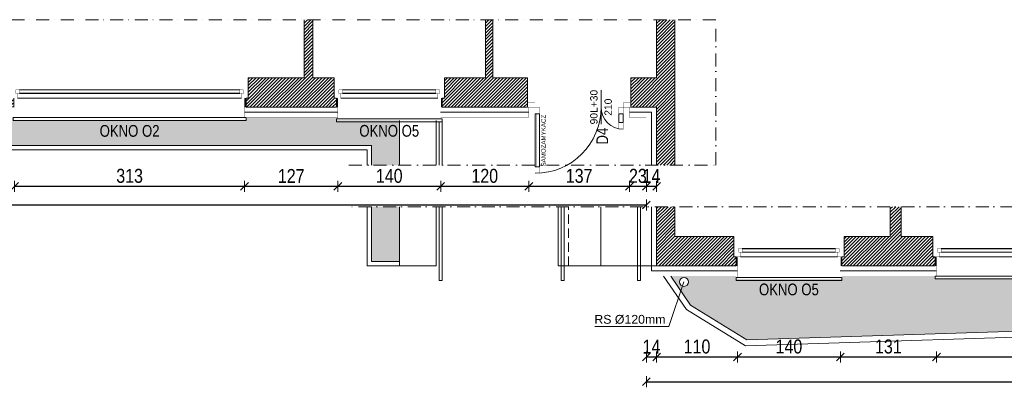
# Model space of a CAD drawing. Header units: millimetres. Extents: x 18880 to 99371, y -5529 to 27899.
# Tile 17 of 158: x 22772 to 24113, y 3079 to 3579. Entities that reach past the tile are written whole.
import ezdxf

# ---------------------------------------------------------------- set-up
doc = ezdxf.new("R2010")
doc.units = ezdxf.units.MM
doc.set_wipeout_variables(frame=1)
doc.linetypes.add('DASHED', pattern=[19.05, 12.7, -6.35])
doc.linetypes.add('Kropki i Kreski', pattern=[335.138881, 176.388884, -88.194442, 0, -70.555556])
for name, color, linetype, lineweight in [('AA_HATCH', 252, 'Continuous', 0), ('AA_IZOLACJA', 251, 'Continuous', 0), ('AA_OPIS', 2, 'Continuous', 0), ('AA_WIDOK', 254, 'Continuous', 0), ('AP wymiary', 40, 'Continuous', 0), ('K_SCIANY', 90, 'Continuous', 20)]:
    doc.layers.add(name, color=color, linetype=linetype, lineweight=lineweight)
doc.layers.add('Okna ArchiCADa', color=7, linetype='Continuous')
doc.styles.add('1', font='ARIALN.TTF')
doc.styles.add('ARIAL', font='arial.ttf')
doc.linetypes.add('STYROPIAN', pattern='A,0.000141,[1,styropian.shx,S=1,R=0,X=0,Y=0],-14.102004', length=14.102145)
doc.dimstyles.new('1_50', dxfattribs={"dimscale": 10, "dimtxt": 1.9, "dimasz": 0.005, "dimexe": 0, "dimexo": 0, "dimgap": 0.45, "dimtad": 1, "dimdec": 4, "dimrnd": 0.5, "dimdsep": 46, "dimtxsty": '1', "dimblk1": 'DIM01', "dimblk2": 'DIM01', "dimsah": 1, "dimcen": 2, "dimdle": 25, "dimse1": 1, "dimse2": 1, "dimclrd": 1, "dimclrt": 2, "dimadec": 0, "dimazin": 0, "dimtfac": 0.66665, "dimtdec": 4, "dimtix": 1, "dimtmove": 0, "dimatfit": 3, "dimldrblk": 'DIM01', "dimfxl": 0, "dimtolj": 1, "dimtzin": 0, "dimarcsym": 0})
pattern_1 = [(45, (0, -219.0947), (-2.24506403, 2.24506403), [])]
pattern_2 = [(50, (0, 280.905), (18.218467, -1.5939086), [1.905, -20.955]), (355, (0, 280.905), (-3.524342, 19.105685), [1.524, -16.764058]), (100.451445, (1.518, 280.772), (14.694125, 17.511775), [1.619001, -17.809024]), (46.1842, (0, 285.985), (27.107904, -4.204233), [2.8575, -31.4325]), (96.63556, (2.26, 285.635), (23.740413, 24.742612), [2.428502, -26.71356]), (351.18415, (0, 285.985), (23.740413, 24.742612), [2.285997, -25.145973]), (21, (2.54, 284.715), (15.161439, -10.22652), [1.905, -20.955]), (326, (2.54, 284.715), (6.180203, 18.418797), [1.524, -16.764]), (71.451445, (3.803, 283.863), (21.341642, 8.192277), [1.619001, -17.808994]), (37.5, (0, 280.905), (0.3088603, 8.4555039), [0, -16.5608, 0, -17.018, 0, -16.8275]), (7.5, (0, 280.905), (6.6819663, 10.0180575), [0, -9.7028, 0, -16.1798, 0, -6.4135]), (327.5, (-5.664, 280.905), (13.5590595, -0.5728744), [0, -6.35, 0, -19.812, 0, -26.289]), (317.5, (-8.204, 280.905), (14.812918, 2.542649), [0, -8.255, 0, -13.1572, 0, -18.669])]

# ---------------------------------------------------------------- blocks, each defined once
blk = doc.blocks.new('O1 rozwierane 12_80')
at = {"layer": 'AA_WIDOK', "color": 4}
blk.add_lwpolyline([(1585, 260), (1585, 300), (-1585, 300), (-1585, 260)], dxfattribs=at)
at = {"layer": 'AA_WIDOK', "linetype": 'DASHED', "ltscale": 0.5}
blk.add_lwpolyline([(1585, 260), (-1585, 260)], dxfattribs=at)
at = {"layer": 'AA_WIDOK', "color": 4, "const_width": 3}
for points in [[(-1615, -90), (-1615, 0)], [(1615, 0), (1615, -90)]]:
    blk.add_lwpolyline(points, dxfattribs=at)
at = {"color": 4}
blk.add_wipeout([(-1500, -115), (-1500, -65), (-1525, -65), (-1525, 0), (1525, 0), (1525, -65), (1500, -65), (1500, -115)], dxfattribs=at).dxf.layer = 'AA_WIDOK'
at = {"layer": 'AA_IZOLACJA', "linetype": 'STYROPIAN', "ltscale": 0.2}
for points in [[(-1575, 120), (-1575, 0)], [(1575, 120), (1575, 0)]]:
    blk.add_lwpolyline(points, dxfattribs=at)
at = {"layer": 'AA_WIDOK', "const_width": 3}
for points in [[(-1565, 260), (-1565, 0)], [(1565, 260), (1565, 0)]]:
    blk.add_lwpolyline(points, dxfattribs=at)
at = {"layer": 'AA_WIDOK', "color": 4, "const_width": 3}
for points in [[(-1615, 0), (-1525, 0)], [(-1525, 0), (-1525, -65)], [(1525, -65), (1525, 0)], [(1525, 0), (1615, 0)], [(-1550, -90), (-1615, -90)], [(-1525, -65), (-1550, -65)], [(-1550, -65), (-1550, -90)], [(-1550, -65), (-1500, -65)], [(-1550, -115), (-1550, -65)], [(-1500, -115), (-1550, -115)], [(-1500, -65), (-1500, -115)], [(1500, -80), (-1500, -80)], [(1500, -90), (-1500, -90)], [(1500, -100), (-1500, -100)], [(1500, -115), (1500, -65)], [(1500, -65), (1550, -65)], [(1550, -115), (1500, -115)], [(1550, -65), (1525, -65)], [(1550, -90), (1550, -65)], [(1550, -65), (1550, -115)], [(1615, -90), (1550, -90)]]:
    blk.add_lwpolyline(points, dxfattribs=at)
at = {"layer": 'AA_WIDOK', "color": 4}
for points in [[(-1525, 0), (1525, 0)], [(1500, -65), (-1500, -65)], [(1500, -115), (-1500, -115)], [(1500, -115), (-1500, -115)]]:
    blk.add_lwpolyline(points, dxfattribs=at)
blk = doc.blocks.new('O1 rozwierane 12_97')
at = {"layer": 'AA_WIDOK', "color": 4}
blk.add_lwpolyline([(-720, 280), (-720, 320), (720, 320), (720, 280)], dxfattribs=at)
at = {"layer": 'AA_WIDOK', "linetype": 'DASHED', "ltscale": 0.5}
blk.add_lwpolyline([(-720, 280), (720, 280)], dxfattribs=at)
at = {"layer": 'AA_WIDOK', "color": 4, "const_width": 3}
for points in [[(-750, 0), (-750, -90)], [(750, -90), (750, 0)]]:
    blk.add_lwpolyline(points, dxfattribs=at)
at = {"color": 4}
blk.add_wipeout([(635, -115), (635, -65), (660, -65), (660, 0), (-660, 0), (-660, -65), (-635, -65), (-635, -115)], dxfattribs=at).dxf.layer = 'AA_WIDOK'
at = {"layer": 'AA_IZOLACJA', "linetype": 'STYROPIAN', "ltscale": 0.2}
for points in [[(-710, 120), (-710, 0)], [(710, 120), (710, 0)]]:
    blk.add_lwpolyline(points, dxfattribs=at)
at = {"layer": 'AA_WIDOK', "const_width": 3}
for points in [[(-700, 280), (-700, 0)], [(700, 280), (700, 0)]]:
    blk.add_lwpolyline(points, dxfattribs=at)
at = {"layer": 'AA_WIDOK', "color": 4, "const_width": 3}
for points in [[(-660, 0), (-750, 0)], [(-660, -65), (-660, 0)], [(750, 0), (660, 0)], [(660, 0), (660, -65)], [(-750, -90), (-685, -90)], [(-685, -90), (-685, -65)], [(-685, -65), (-660, -65)], [(-635, -65), (-685, -65)], [(-685, -65), (-685, -115)], [(-685, -115), (-635, -115)], [(-635, -115), (-635, -65)], [(-635, -80), (635, -80)], [(-635, -90), (635, -90)], [(-635, -100), (635, -100)], [(685, -65), (635, -65)], [(635, -65), (635, -115)], [(635, -115), (685, -115)], [(660, -65), (685, -65)], [(685, -65), (685, -90)], [(685, -115), (685, -65)], [(685, -90), (750, -90)]]:
    blk.add_lwpolyline(points, dxfattribs=at)
at = {"layer": 'AA_WIDOK', "color": 4}
for points in [[(660, 0), (-660, 0)], [(-635, -65), (635, -65)], [(-635, -115), (635, -115)], [(-635, -115), (635, -115)]]:
    blk.add_lwpolyline(points, dxfattribs=at)
blk = doc.blocks.new('dsggf')
at = {"layer": 'AA_WIDOK', "color": 4, "const_width": 0.3}
for points in [[(-13, 81), (-13, 90), (-19, 90), (-19, 81)], [(-16.5, 9), (-16.5, 81), (-15.5, 81), (-15.5, 9)], [(-133, 21), (-133, 30), (-127, 30), (-127, 21)], [(-129.5, 9), (-129.5, 21), (-130.5, 21), (-130.5, 9)], [(-143.5, -6), (-133, -6), (-133, 0), (-143.5, 0)], [(-133, 0), (-133, 9), (-127, 9), (-127, 0)], [(-13, 0), (-13, 9), (-19, 9), (-19, 0)], [(-2.5, -6), (-13, -6), (-13, 0), (-2.5, 0)]]:
    blk.add_lwpolyline(points, close=True, dxfattribs=at)
at = {"layer": 'AA_WIDOK', "color": 4}
for points in [[(-19, 9), (-19, 81), (-13, 81), (-13, 9)], [(-127, 9), (-127, 21), (-133, 21), (-133, 9)]]:
    blk.add_lwpolyline(points, close=True, dxfattribs=at)
at = {"layer": 'AA_WIDOK', "const_width": 0.3}
for points in [[(-141.5, 14), (-141.5, 0)], [(-4.5, 14), (-4.5, 0)]]:
    blk.add_lwpolyline(points, dxfattribs=at)
at = {"layer": 'AA_WIDOK', "color": 4}
for centre, radius, start, end in [((-13, 0), 90, 90, 180), ((-133.2, -0.2), 30.2, 0.3912, 89.6088)]:
    blk.add_arc(centre, radius, start, end, dxfattribs=at)
blk = doc.blocks.new('DIM01')
at = {"color": 2}
blk.add_line((-106, -106), (106, 106), dxfattribs=at)
blk.add_line((0, -150), (0, 150))
blk = doc.blocks.new('*D705')
at = {"layer": 'AP wymiary', "color": 1, "lineweight": -2, "transparency": 16777216}
blk.add_line((24333.5, 3120.5), (24020.6, 3120.5), dxfattribs=at)
at = {"layer": 'Defpoints', "color": 0, "transparency": 16777216}
for p in [(24020.6, 3237.6), (24333.6, 3237.6), (24020.6, 3120.5)]:
    blk.add_point(p, dxfattribs=at)
at = {"layer": 'AP wymiary', "color": 1, "lineweight": -2, "transparency": 16777216, "xscale": 0.05, "yscale": 0.05, "zscale": 0.05, "rotation": 180}
blk.add_blockref('DIM01', (24020.6, 3120.5), dxfattribs=at)
at = {"layer": 'AP wymiary', "color": 1, "lineweight": -2, "transparency": 16777216, "xscale": 0.05, "yscale": 0.05, "zscale": 0.05}
blk.add_blockref('DIM01', (24333.6, 3120.5), dxfattribs=at)
at = {"layer": 'AP wymiary', "color": 2, "transparency": 16777216, "insert": (24177.1, 3134.7), "char_height": 19, "attachment_point": 5, "style": '1'}
blk.add_mtext('\\A1;313', dxfattribs=at)
blk = doc.blocks.new('*D706')
at = {"layer": 'AP wymiary', "color": 1, "lineweight": -2, "transparency": 16777216}
blk.add_line((24020.5, 3120.5), (23889.7, 3120.5), dxfattribs=at)
at = {"layer": 'Defpoints', "color": 0, "transparency": 16777216}
for p in [(23889.7, 3237.6), (24020.6, 3237.6), (23889.7, 3120.5)]:
    blk.add_point(p, dxfattribs=at)
at = {"layer": 'AP wymiary', "color": 1, "lineweight": -2, "transparency": 16777216, "xscale": 0.05, "yscale": 0.05, "zscale": 0.05, "rotation": 180}
blk.add_blockref('DIM01', (23889.7, 3120.5), dxfattribs=at)
at = {"layer": 'AP wymiary', "color": 1, "lineweight": -2, "transparency": 16777216, "xscale": 0.05, "yscale": 0.05, "zscale": 0.05}
blk.add_blockref('DIM01', (24020.6, 3120.5), dxfattribs=at)
at = {"layer": 'AP wymiary', "color": 2, "transparency": 16777216, "insert": (23955.1, 3134.7), "char_height": 19, "attachment_point": 5, "style": '1'}
blk.add_mtext('\\A1;131', dxfattribs=at)
blk = doc.blocks.new('*D707')
at = {"layer": 'AP wymiary', "color": 1, "lineweight": -2, "transparency": 16777216}
blk.add_line((23889.6, 3120.5), (23749.7, 3120.5), dxfattribs=at)
at = {"layer": 'Defpoints', "color": 0, "transparency": 16777216}
for p in [(23749.7, 3237.6), (23889.7, 3237.6), (23749.7, 3120.5)]:
    blk.add_point(p, dxfattribs=at)
at = {"layer": 'AP wymiary', "color": 1, "lineweight": -2, "transparency": 16777216, "xscale": 0.05, "yscale": 0.05, "zscale": 0.05, "rotation": 180}
blk.add_blockref('DIM01', (23749.7, 3120.5), dxfattribs=at)
at = {"layer": 'AP wymiary', "color": 1, "lineweight": -2, "transparency": 16777216, "xscale": 0.05, "yscale": 0.05, "zscale": 0.05}
blk.add_blockref('DIM01', (23889.7, 3120.5), dxfattribs=at)
at = {"layer": 'AP wymiary', "color": 2, "transparency": 16777216, "insert": (23819.7, 3134.7), "char_height": 19, "attachment_point": 5, "style": '1'}
blk.add_mtext('\\A1;140', dxfattribs=at)
blk = doc.blocks.new('*D708')
at = {"layer": 'AP wymiary', "color": 1, "lineweight": -2, "transparency": 16777216}
blk.add_line((23749.6, 3120.5), (23639.6, 3120.5), dxfattribs=at)
at = {"layer": 'Defpoints', "color": 0, "transparency": 16777216}
for p in [(23639.6, 3244.6), (23749.7, 3237.6), (23639.6, 3120.5)]:
    blk.add_point(p, dxfattribs=at)
at = {"layer": 'AP wymiary', "color": 1, "lineweight": -2, "transparency": 16777216, "xscale": 0.05, "yscale": 0.05, "zscale": 0.05, "rotation": 180}
blk.add_blockref('DIM01', (23639.6, 3120.5), dxfattribs=at)
at = {"layer": 'AP wymiary', "color": 1, "lineweight": -2, "transparency": 16777216, "xscale": 0.05, "yscale": 0.05, "zscale": 0.05}
blk.add_blockref('DIM01', (23749.7, 3120.5), dxfattribs=at)
at = {"layer": 'AP wymiary', "color": 2, "transparency": 16777216, "insert": (23694.6, 3134.7), "char_height": 19, "attachment_point": 5, "style": '1'}
blk.add_mtext('\\A1;110', dxfattribs=at)
blk = doc.blocks.new('*D709')
at = {"layer": 'AP wymiary', "color": 1, "lineweight": -2, "transparency": 16777216}
for p, q in [((23625.5, 3120.5), (23625.5, 3120.5)), ((23639.6, 3120.5), (23625.6, 3120.5)), ((23639.6, 3120.5), (23639.7, 3120.5))]:
    blk.add_line(p, q, dxfattribs=at)
at = {"layer": 'Defpoints', "color": 0, "transparency": 16777216}
for p in [(23625.6, 3244.6), (23639.6, 3244.6), (23625.6, 3120.5)]:
    blk.add_point(p, dxfattribs=at)
at = {"layer": 'AP wymiary', "color": 1, "lineweight": -2, "transparency": 16777216, "xscale": 0.05, "yscale": 0.05, "zscale": 0.05}
blk.add_blockref('DIM01', (23625.6, 3120.5), dxfattribs=at)
at = {"layer": 'AP wymiary', "color": 1, "lineweight": -2, "transparency": 16777216, "xscale": 0.05, "yscale": 0.05, "zscale": 0.05, "rotation": 180}
blk.add_blockref('DIM01', (23639.6, 3120.5), dxfattribs=at)
at = {"layer": 'AP wymiary', "color": 2, "transparency": 16777216, "insert": (23632.6, 3134.6), "char_height": 19, "attachment_point": 5, "style": '1'}
blk.add_mtext('\\A1;14', dxfattribs=at)
blk = doc.blocks.new('*D710')
at = {"layer": 'AP wymiary', "color": 1, "lineweight": -2, "transparency": 16777216}
blk.add_line((23625.6, 3086.9), (25285.5, 3086.9), dxfattribs=at)
at = {"layer": 'Defpoints', "color": 0, "transparency": 16777216}
for p in [(23625.6, 3230.6), (25285.6, 3230.6), (25285.6, 3086.9)]:
    blk.add_point(p, dxfattribs=at)
at = {"layer": 'AP wymiary', "color": 1, "lineweight": -2, "transparency": 16777216, "xscale": 0.05, "yscale": 0.05, "zscale": 0.05, "rotation": 180}
blk.add_blockref('DIM01', (23625.6, 3086.9), dxfattribs=at)
at = {"layer": 'AP wymiary', "color": 1, "lineweight": -2, "transparency": 16777216, "xscale": 0.05, "yscale": 0.05, "zscale": 0.05}
blk.add_blockref('DIM01', (25285.6, 3086.9), dxfattribs=at)
at = {"layer": 'AP wymiary', "color": 2, "transparency": 16777216, "insert": (24455.6, 3101.1), "char_height": 19, "attachment_point": 5, "style": '1'}
blk.add_mtext('\\A1;1660', dxfattribs=at)
blk = doc.blocks.new('*D813')
at = {"layer": 'AP wymiary', "color": 1, "lineweight": -2, "transparency": 16777216}
for p, q in [((23625.5, 3352.6), (23625.5, 3352.6)), ((23639.6, 3352.6), (23625.6, 3352.6)), ((23639.6, 3352.6), (23639.7, 3352.6))]:
    blk.add_line(p, q, dxfattribs=at)
at = {"layer": 'Defpoints', "color": 0, "transparency": 16777216}
for p in [(23625.6, 3438.3), (23639.6, 3438.3), (23625.6, 3352.6)]:
    blk.add_point(p, dxfattribs=at)
at = {"layer": 'AP wymiary', "color": 1, "lineweight": -2, "transparency": 16777216, "xscale": 0.05, "yscale": 0.05, "zscale": 0.05}
blk.add_blockref('DIM01', (23625.6, 3352.6), dxfattribs=at)
at = {"layer": 'AP wymiary', "color": 1, "lineweight": -2, "transparency": 16777216, "xscale": 0.05, "yscale": 0.05, "zscale": 0.05, "rotation": 180}
blk.add_blockref('DIM01', (23639.6, 3352.6), dxfattribs=at)
at = {"layer": 'AP wymiary', "color": 2, "transparency": 16777216, "insert": (23632.6, 3366.7), "char_height": 19, "attachment_point": 5, "style": '1'}
blk.add_mtext('\\A1;14', dxfattribs=at)
blk = doc.blocks.new('*D814')
at = {"layer": 'AP wymiary', "color": 1, "lineweight": -2, "transparency": 16777216}
for p, q in [((23602.5, 3352.6), (23602.5, 3352.6)), ((23625.6, 3352.6), (23602.6, 3352.6)), ((23625.6, 3352.6), (23625.7, 3352.6))]:
    blk.add_line(p, q, dxfattribs=at)
at = {"layer": 'Defpoints', "color": 0, "transparency": 16777216}
for p in [(23602.6, 3446.4), (23625.6, 3438.3), (23602.6, 3352.6)]:
    blk.add_point(p, dxfattribs=at)
at = {"layer": 'AP wymiary', "color": 1, "lineweight": -2, "transparency": 16777216, "xscale": 0.05, "yscale": 0.05, "zscale": 0.05}
blk.add_blockref('DIM01', (23602.6, 3352.6), dxfattribs=at)
at = {"layer": 'AP wymiary', "color": 1, "lineweight": -2, "transparency": 16777216, "xscale": 0.05, "yscale": 0.05, "zscale": 0.05, "rotation": 180}
blk.add_blockref('DIM01', (23625.6, 3352.6), dxfattribs=at)
at = {"layer": 'AP wymiary', "color": 2, "transparency": 16777216, "insert": (23614.1, 3366.8), "char_height": 19, "attachment_point": 5, "style": '1'}
blk.add_mtext('\\A1;23', dxfattribs=at)
blk = doc.blocks.new('*D815')
at = {"layer": 'AP wymiary', "color": 1, "lineweight": -2, "transparency": 16777216}
blk.add_line((23602.5, 3352.6), (23465.6, 3352.6), dxfattribs=at)
at = {"layer": 'Defpoints', "color": 0, "transparency": 16777216}
for p in [(23465.6, 3446.4), (23602.6, 3446.4), (23465.6, 3352.6)]:
    blk.add_point(p, dxfattribs=at)
at = {"layer": 'AP wymiary', "color": 1, "lineweight": -2, "transparency": 16777216, "xscale": 0.05, "yscale": 0.05, "zscale": 0.05, "rotation": 180}
blk.add_blockref('DIM01', (23465.6, 3352.6), dxfattribs=at)
at = {"layer": 'AP wymiary', "color": 1, "lineweight": -2, "transparency": 16777216, "xscale": 0.05, "yscale": 0.05, "zscale": 0.05}
blk.add_blockref('DIM01', (23602.6, 3352.6), dxfattribs=at)
at = {"layer": 'AP wymiary', "color": 2, "transparency": 16777216, "insert": (23534.1, 3366.8), "char_height": 19, "attachment_point": 5, "style": '1'}
blk.add_mtext('\\A1;137', dxfattribs=at)
blk = doc.blocks.new('*D816')
at = {"layer": 'AP wymiary', "color": 1, "lineweight": -2, "transparency": 16777216}
blk.add_line((23465.5, 3352.6), (23345.6, 3352.6), dxfattribs=at)
at = {"layer": 'Defpoints', "color": 0, "transparency": 16777216}
for p in [(23345.6, 3453.4), (23465.6, 3446.4), (23345.6, 3352.6)]:
    blk.add_point(p, dxfattribs=at)
at = {"layer": 'AP wymiary', "color": 1, "lineweight": -2, "transparency": 16777216, "xscale": 0.05, "yscale": 0.05, "zscale": 0.05, "rotation": 180}
blk.add_blockref('DIM01', (23345.6, 3352.6), dxfattribs=at)
at = {"layer": 'AP wymiary', "color": 1, "lineweight": -2, "transparency": 16777216, "xscale": 0.05, "yscale": 0.05, "zscale": 0.05}
blk.add_blockref('DIM01', (23465.6, 3352.6), dxfattribs=at)
at = {"layer": 'AP wymiary', "color": 2, "transparency": 16777216, "insert": (23405.6, 3366.8), "char_height": 19, "attachment_point": 5, "style": '1'}
blk.add_mtext('\\A1;120', dxfattribs=at)
blk = doc.blocks.new('*D817')
at = {"layer": 'AP wymiary', "color": 1, "lineweight": -2, "transparency": 16777216}
blk.add_line((23345.5, 3352.6), (23205.6, 3352.6), dxfattribs=at)
at = {"layer": 'Defpoints', "color": 0, "transparency": 16777216}
for p in [(23205.6, 3453.4), (23345.6, 3453.4), (23205.6, 3352.6)]:
    blk.add_point(p, dxfattribs=at)
at = {"layer": 'AP wymiary', "color": 1, "lineweight": -2, "transparency": 16777216, "xscale": 0.05, "yscale": 0.05, "zscale": 0.05, "rotation": 180}
blk.add_blockref('DIM01', (23205.6, 3352.6), dxfattribs=at)
at = {"layer": 'AP wymiary', "color": 1, "lineweight": -2, "transparency": 16777216, "xscale": 0.05, "yscale": 0.05, "zscale": 0.05}
blk.add_blockref('DIM01', (23345.6, 3352.6), dxfattribs=at)
at = {"layer": 'AP wymiary', "color": 2, "transparency": 16777216, "insert": (23275.6, 3366.8), "char_height": 19, "attachment_point": 5, "style": '1'}
blk.add_mtext('\\A1;140', dxfattribs=at)
blk = doc.blocks.new('*D818')
at = {"layer": 'AP wymiary', "color": 1, "lineweight": -2, "transparency": 16777216}
blk.add_line((23205.5, 3352.6), (23078.6, 3352.6), dxfattribs=at)
at = {"layer": 'Defpoints', "color": 0, "transparency": 16777216}
for p in [(23078.6, 3455.6), (23205.6, 3453.4), (23078.6, 3352.6)]:
    blk.add_point(p, dxfattribs=at)
at = {"layer": 'AP wymiary', "color": 1, "lineweight": -2, "transparency": 16777216, "xscale": 0.05, "yscale": 0.05, "zscale": 0.05, "rotation": 180}
blk.add_blockref('DIM01', (23078.6, 3352.6), dxfattribs=at)
at = {"layer": 'AP wymiary', "color": 1, "lineweight": -2, "transparency": 16777216, "xscale": 0.05, "yscale": 0.05, "zscale": 0.05}
blk.add_blockref('DIM01', (23205.6, 3352.6), dxfattribs=at)
at = {"layer": 'AP wymiary', "color": 2, "transparency": 16777216, "insert": (23142.1, 3366.7), "char_height": 19, "attachment_point": 5, "style": '1'}
blk.add_mtext('\\A1;127', dxfattribs=at)
blk = doc.blocks.new('*D819')
at = {"layer": 'AP wymiary', "color": 1, "lineweight": -2, "transparency": 16777216}
blk.add_line((23078.5, 3352.6), (22765.6, 3352.6), dxfattribs=at)
at = {"layer": 'Defpoints', "color": 0, "transparency": 16777216}
for p in [(22765.6, 3453.4), (23078.6, 3455.6), (22765.6, 3352.6)]:
    blk.add_point(p, dxfattribs=at)
at = {"layer": 'AP wymiary', "color": 1, "lineweight": -2, "transparency": 16777216, "xscale": 0.05, "yscale": 0.05, "zscale": 0.05, "rotation": 180}
blk.add_blockref('DIM01', (22765.6, 3352.6), dxfattribs=at)
at = {"layer": 'AP wymiary', "color": 1, "lineweight": -2, "transparency": 16777216, "xscale": 0.05, "yscale": 0.05, "zscale": 0.05}
blk.add_blockref('DIM01', (23078.6, 3352.6), dxfattribs=at)
at = {"layer": 'AP wymiary', "color": 2, "transparency": 16777216, "insert": (22922.1, 3366.8), "char_height": 19, "attachment_point": 5, "style": '1'}
blk.add_mtext('\\A1;313', dxfattribs=at)
blk = doc.blocks.new('*D826')
at = {"layer": 'AP wymiary', "color": 1, "lineweight": -2, "transparency": 16777216}
blk.add_line((21782.6, 3327.3), (23625.5, 3327.3), dxfattribs=at)
at = {"layer": 'Defpoints', "color": 0, "transparency": 16777216}
for p in [(21782.6, 3446.4), (23625.6, 3446.4), (23625.6, 3327.3)]:
    blk.add_point(p, dxfattribs=at)
at = {"layer": 'AP wymiary', "color": 1, "lineweight": -2, "transparency": 16777216, "xscale": 0.05, "yscale": 0.05, "zscale": 0.05, "rotation": 180}
blk.add_blockref('DIM01', (21782.6, 3327.3), dxfattribs=at)
at = {"layer": 'AP wymiary', "color": 1, "lineweight": -2, "transparency": 16777216, "xscale": 0.05, "yscale": 0.05, "zscale": 0.05}
blk.add_blockref('DIM01', (23625.6, 3327.3), dxfattribs=at)
at = {"layer": 'AP wymiary', "color": 2, "transparency": 16777216, "insert": (22704.1, 3341.5), "char_height": 19, "attachment_point": 5, "style": '1'}
blk.add_mtext('\\A1;1843', dxfattribs=at)

msp = doc.modelspace()

# ---------------------------------------------------------------- hatches: boundary and pattern name
at = {"layer": 'AA_HATCH'}
h = msp.add_hatch(dxfattribs=at)
h.set_pattern_fill('ANSI31', color=256)
h.set_pattern_definition(pattern_1)
h.paths.add_polyline_path([(21865.57638, 3481.35636), (21865.57638, 3500.35636), (21821.57638, 3500.35636), (21821.57638, 3579.26615), (21796.57638, 3579.26615), (21796.57638, 3460.35636), (21868.57638, 3460.35636), (21868.57638, 3472.35636), (21865.57638, 3472.35636)])
h.paths.add_polyline_path([(22311.57638, 3500.35636), (22188.57638, 3500.35636), (22188.57638, 3481.35636), (22188.57638, 3472.35636), (22185.57638, 3472.35636), (22185.57638, 3460.35636), (22314.57638, 3460.35636), (22314.57638, 3472.35636), (22311.57638, 3472.35636), (22311.57638, 3481.35636)])
h.paths.add_polyline_path([(22760.57638, 3481.35636), (22760.57638, 3500.35636), (22634.57638, 3500.35636), (22634.57638, 3481.35636), (22634.57638, 3472.35636), (22631.57638, 3472.35636), (22631.57638, 3460.35636), (22763.57638, 3460.35636), (22763.57638, 3472.35636), (22760.57638, 3472.35636)])
h.paths.add_polyline_path([(23200.57638, 3500.35636), (23171.57638, 3500.35636), (23171.57638, 3579.26615), (23159.57638, 3579.26615), (23159.57638, 3500.35636), (23083.57638, 3500.35636), (23083.57638, 3481.35636), (23083.57638, 3472.35636), (23080.57638, 3472.35636), (23080.57638, 3460.35636), (23203.57638, 3460.35636), (23203.57638, 3472.35636), (23200.57638, 3472.35636), (23200.57638, 3481.35636)])
h.paths.add_polyline_path([(23463.57638, 3479.35636), (23463.57638, 3500.35636), (23416.57638, 3500.35636), (23416.57638, 3579.26615), (23406.57638, 3579.26615), (23406.57638, 3500.35636), (23350.57638, 3500.35636), (23350.57638, 3481.35636), (23350.57638, 3472.35636), (23347.57638, 3472.35636), (23347.57638, 3460.35636), (23463.57638, 3460.35636), (23463.57638, 3472.35636)])
h.paths.add_polyline_path([(23604.57638, 3500.35636), (23604.57638, 3460.35636), (23639.57638, 3460.35636), (23639.57638, 3381.35636), (23664.57638, 3381.35636), (23664.57638, 3579.26615), (23639.57638, 3579.26615), (23639.57638, 3500.35636)])
h = msp.add_hatch(dxfattribs=at)
h.set_pattern_fill('ANSI31', color=256)
h.set_pattern_definition(pattern_1)
h.paths.add_polyline_path([(23744.68367, 3284.64924), (23664.57638, 3284.64924), (23664.57638, 3324.88528), (23639.57638, 3324.88528), (23639.57638, 3244.64924), (23747.68367, 3244.64924), (23747.68367, 3256.64924), (23744.68367, 3256.64924), (23744.68367, 3265.64924)])
h.paths.add_polyline_path([(24015.57638, 3265.64924), (24015.57638, 3284.64924), (23972.57638, 3284.64924), (23972.57638, 3324.88528), (23957.57638, 3324.88528), (23957.57638, 3284.64924), (23894.68367, 3284.64924), (23894.68367, 3265.64924), (23894.68367, 3256.64924), (23891.68367, 3256.64924), (23891.68367, 3244.64924), (24018.57638, 3244.64924), (24018.57638, 3256.64924), (24015.57638, 3256.64924)])
h.paths.add_polyline_path([(24444.57638, 3265.64924), (24444.57638, 3284.64924), (24417.57638, 3284.64924), (24417.57638, 3324.88528), (24402.57638, 3324.88528), (24402.57638, 3284.64924), (24338.57638, 3284.64924), (24338.57638, 3265.64924), (24338.57638, 3256.64924), (24335.57638, 3256.64924), (24335.57638, 3244.64924), (24447.57638, 3244.64924), (24447.57638, 3256.64924), (24444.57638, 3256.64924)])
h.paths.add_polyline_path([(24879.07638, 3265.64924), (24879.07638, 3284.64924), (24837.57638, 3284.64924), (24837.57638, 3324.88528), (24822.57638, 3324.88528), (24822.57638, 3284.64924), (24767.57638, 3284.64924), (24767.57638, 3265.64924), (24767.57638, 3256.64924), (24764.57638, 3256.64924), (24764.57638, 3244.64924), (24882.07638, 3244.64924), (24882.07638, 3256.64924), (24879.07638, 3256.64924)])
h.paths.add_polyline_path([(25271.57638, 3324.88528), (25231.57638, 3324.88528), (25231.57638, 3284.64924), (25202.07638, 3284.64924), (25202.07638, 3265.64924), (25202.07638, 3256.64924), (25199.07638, 3256.64924), (25199.07638, 3244.64924), (25271.57638, 3244.64924)])

# ---------------------------------------------------------------- linework, layer by layer
for points in [[(23289.57638, 3244.64924), (23245.57638, 3244.64924), (23245.57638, 3324.88528)], [(23289.57638, 3250.64924), (23251.57638, 3250.64924), (23251.57638, 3324.88528)]]:
    msp.add_lwpolyline(points, dxfattribs=at)
at = {"layer": 'AA_IZOLACJA', "linetype": 'STYROPIAN', "ltscale": 1.4}
for points in [[(23078.57638, 3453.35636), (23205.57638, 3453.35636)], [(23345.57638, 3453.35636), (23465.57638, 3453.35636)], [(23602.57638, 3453.35636), (23632.57638, 3453.35636), (23632.57638, 3381.35636)], [(23632.57638, 3324.88528), (23632.57638, 3237.64924), (23749.68367, 3237.64924)], [(23889.68367, 3237.64924), (24020.57638, 3237.64924)]]:
    msp.add_lwpolyline(points, dxfattribs=at)
at = {"layer": 'AA_OPIS', "linetype": 'Continuous'}
msp.add_line((23564.07638, 3483.55629), (23564.07638, 3437.15643), dxfattribs=at)
at = {"layer": 'AA_OPIS', "linetype": 'Kropki i Kreski', "ltscale": 0.1}
msp.add_lwpolyline([(25469.89112, 3324.88528), (23218.7861, 3324.88528)], dxfattribs=at)
at = {"layer": 'AA_OPIS', "linetype": 'Continuous'}
msp.add_lwpolyline([(23676.82492, 3222.64924), (23656.33945, 3161.93062), (23555.33821, 3161.93062)], dxfattribs=at)
at = {"layer": 'AA_WIDOK'}
for p, q in [((23289.57638, 3381.35636), (23289.57638, 3442.35636)), ((23339.57638, 3442.35636), (23339.57638, 3381.35636)), ((23289.57638, 3244.64924), (23289.57638, 3324.88528)), ((23339.57638, 3324.88528), (23339.57638, 3244.64924)), ((23505.57638, 3244.64924), (23505.57638, 3324.88528)), ((23563.5801, 3244.87731), (23563.5801, 3324.88528)), ((23339.57638, 3244.64924), (23289.57638, 3244.64924)), ((23505.57638, 3244.64924), (23639.57638, 3244.64924))]:
    msp.add_line(p, q, dxfattribs=at)
at = {"layer": 'AA_WIDOK', "color": 8, "linetype": 'DASHED'}
msp.add_line((23519.57638, 3244.64924), (23519.57638, 3324.88528), dxfattribs=at)
at = {"layer": 'AA_WIDOK', "const_width": 0.3}
for points in [[(23078.57638, 3446.35636), (23205.57638, 3446.35636)], [(23345.57638, 3446.35636), (23465.57638, 3446.35636)], [(23602.57638, 3446.35636), (23625.57638, 3446.35636), (23625.57638, 3381.35636)], [(23625.57638, 3324.88528), (23625.57638, 3230.64924), (23749.68367, 3230.64924)], [(23889.68367, 3230.64924), (24020.57638, 3230.64924)]]:
    msp.add_lwpolyline(points, dxfattribs=at)
at = {"layer": 'AA_WIDOK', "color": 4}
msp.add_circle((23676.82492, 3222.64924), 6, dxfattribs=at)
at = {"layer": 'AP wymiary'}
for points in [[(23343.57638, 3324.88528), (23343.57638, 3224.64924), (23347.57638, 3224.64924), (23347.57638, 3324.88528)], [(23509.57638, 3324.88528), (23509.57638, 3224.64924), (23513.57638, 3224.64924), (23513.57638, 3324.88528)], [(23613.57638, 3324.88528), (23613.57638, 3224.64924), (23617.57638, 3224.64924), (23617.57638, 3324.88528)]]:
    msp.add_lwpolyline(points, dxfattribs=at)
at = {"layer": 'K_SCIANY'}
for points in [[(23159.57638, 3579.26615), (23159.57638, 3500.35636), (23083.57638, 3500.35636), (23083.57638, 3481.35636), (23083.57638, 3472.35636), (23080.57638, 3472.35636), (23080.57638, 3460.35636), (23203.57638, 3460.35636), (23203.57638, 3472.35636), (23200.57638, 3472.35636), (23200.57638, 3481.35636), (23200.57638, 3500.35636), (23171.57638, 3500.35636), (23171.57638, 3579.26615)], [(23406.57638, 3579.26615), (23406.57638, 3500.35636), (23350.57638, 3500.35636), (23350.57638, 3481.35636), (23350.57638, 3472.35636), (23347.57638, 3472.35636), (23347.57638, 3460.35636), (23463.57638, 3460.35636), (23463.57638, 3472.35636), (23463.57638, 3472.35636), (23463.57638, 3479.35636), (23463.57638, 3500.35636), (23416.57638, 3500.35636), (23416.57638, 3579.26615)], [(23639.57638, 3579.26615), (23639.57638, 3500.35636)], [(23664.57638, 3579.26615), (23664.57638, 3381.35636)], [(23639.57638, 3381.35636), (23639.57638, 3460.35636), (23604.57638, 3460.35636), (23604.57638, 3472.35636), (23604.57638, 3472.35636), (23604.57638, 3479.35636), (23604.57638, 3500.35636), (23639.57638, 3500.35636)], [(23639.57638, 3324.88528), (23639.57638, 3244.64924), (23747.68367, 3244.64924), (23747.68367, 3256.64924), (23744.68367, 3256.64924), (23744.68367, 3265.64924), (23744.68367, 3284.64924), (23664.57638, 3284.64924), (23664.57638, 3324.88528)], [(23957.57638, 3324.88528), (23957.57638, 3284.64924), (23894.68367, 3284.64924), (23894.68367, 3265.64924), (23894.68367, 3256.64924), (23891.68367, 3256.64924), (23891.68367, 3244.64924), (24018.57638, 3244.64924), (24018.57638, 3256.64924), (24015.57638, 3256.64924), (24015.57638, 3265.64924), (24015.57638, 3284.64924), (23972.57638, 3284.64924), (23972.57638, 3324.88528)]]:
    msp.add_lwpolyline(points, dxfattribs=at)

# ---------------------------------------------------------------- block references
at = {"rotation": 180}
msp.add_blockref('dsggf', (23461.07638, 3460.35636), dxfattribs=at)

# ---------------------------------------------------------------- texts
at = {"layer": 'AA_OPIS', "linetype": 'Continuous', "attachment_point": 8, "rotation": 90, "style": 'ARIAL'}
for s, insert, char_height in [('90L+30', (23559.28634, 3460.42458), 10), ('210', (23578.71855, 3460.30045), 10), ('SAMOZAMYKACZ', (23488.5533, 3414.77446), 6)]:
    msp.add_mtext(s, dxfattribs=dict(at, insert=insert, char_height=char_height))
at = {"layer": 'AA_OPIS', "insert": (23557.59447, 3420.90445), "char_height": 16, "width": 44.2663591, "attachment_point": 2, "rotation": 90, "style": 'ARIAL'}
msp.add_mtext('{\\W0.8;D4}', dxfattribs=at)
at = {"layer": 'AA_OPIS', "insert": (23651.67256, 3177.8011), "char_height": 12, "width": 1647.7118816, "attachment_point": 3, "style": 'ARIAL'}
msp.add_mtext('RS %%C120mm', dxfattribs=at)

# ---------------------------------------------------------------- dimensions: what is measured, and where the dimension line sits
at = {"layer": 'AP wymiary'}
for base, p1, p2, picture, middle in [((23465.57638, 3352.62537), (23602.57638, 3446.35636), (23465.57638, 3446.35636), '*D815', (23534.07638, 3366.82625)), ((23602.57638, 3352.62537), (23625.57638, 3438.32125), (23602.57638, 3446.35636), '*D814', (23614.07638, 3366.82625)), ((23625.57638, 3120.51669), (23639.57638, 3244.64924), (23625.57638, 3244.64924), '*D709', (23632.57638, 3134.55557))]:
    dim = msp.add_linear_dim(base=base, p1=p1, p2=p2, dimstyle='1_50', override={"dimtmove": 1}, dxfattribs=at)
    dim.commit()
    dim.dimension.update_dxf_attribs({"geometry": picture, "text_midpoint": middle})
dim = msp.add_linear_dim(base=(23625.57638, 3352.62537), p1=(23639.57638, 3438.32125), p2=(23625.57638, 3438.32125), dimstyle='1_50', dxfattribs=at)
dim.commit()
dim.dimension.update_dxf_attribs({"geometry": '*D813', "text_midpoint": (23632.57638, 3366.66425)})

# ---------------------------------------------------------------- next in the draw order: block references
at = {"layer": 'Okna ArchiCADa', "linetype": 'Continuous', "yscale": 0.1, "zscale": 0.1, "rotation": 180}
for name, p, xscale in [('O1 rozwierane 12_80', (22922.07638, 3472.35636), 0.1), ('O1 rozwierane 12_97', (23275.57638, 3472.35636), -0.1), ('O1 rozwierane 12_97', (23819.68367, 3256.64924), -0.1), ('O1 rozwierane 12_80', (24177.07638, 3256.64924), 0.1)]:
    msp.add_blockref(name, p, dxfattribs=dict(at, xscale=xscale))

# ---------------------------------------------------------------- next in the draw order: hatches: boundary and pattern name
at = {"layer": 'AA_HATCH'}
h = msp.add_hatch(dxfattribs=at)
h.set_pattern_fill('AR-CONC', color=256, scale=0.1)
h.set_pattern_definition(pattern_2)
h.paths.add_polyline_path([(23289.57638, 3442.35636), (23203.57638, 3442.35636), (23203.57638, 3446.35636), (23080.57638, 3446.35636), (23080.57638, 3442.35636), (22763.57638, 3442.35636), (22763.57638, 3446.35636), (22631.57638, 3446.35636), (22631.57638, 3442.35636), (22314.57638, 3442.35636), (22314.57638, 3446.35636), (22185.57638, 3446.35636), (22185.57638, 3442.35636), (21868.57638, 3442.35636), (21868.57638, 3446.35636), (21782.57638, 3446.35636), (21782.57638, 3579.26615), (21744.57638, 3579.26615), (21744.57638, 3408.35636), (21843.81412, 3408.35636), (21835.61069, 3432.67121, -0.5130675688), (21827.69261, 3438.35636, -1), (21839.69261, 3438.35636, -0.3218180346), (21835.61069, 3432.67121), (21843.81412, 3408.35636), (23251.57638, 3408.35636), (23251.57638, 3381.35636), (23289.57638, 3381.35636)])
h.paths.add_polyline_path([(23289.57638, 3324.88528), (23251.57638, 3324.88528), (23251.57638, 3250.64924), (23289.57638, 3250.64924)])
h.paths.add_polyline_path([(23230.76219, 3411.12429), (23320.24214, 3411.12429), (23320.24214, 3444.09564), (23230.76219, 3444.09564)], flags=9)
h.paths.add_polyline_path([(22877.3757, 3411.03828), (22966.85564, 3411.03828), (22966.85564, 3444.00963), (22877.3757, 3444.00963)], flags=24)
h.paths.add_polyline_path([(22428.3757, 3411.03828), (22517.85564, 3411.03828), (22517.85564, 3444.00963), (22428.3757, 3444.00963)], flags=24)
h.paths.add_polyline_path([(21982.3757, 3411.03828), (22071.85564, 3411.03828), (22071.85564, 3444.00963), (21982.3757, 3444.00963)], flags=24)
h = msp.add_hatch(dxfattribs=at)
h.set_pattern_fill('AR-CONC', color=256, scale=0.1)
h.set_pattern_definition(pattern_2)
h.paths.add_polyline_path([(25373.24276, 3249.98649), (25401.62349, 3316.20636), (25401.42519, 3324.88528), (25285.57638, 3324.88528), (25285.57638, 3230.64924), (25199.07638, 3230.64924), (25199.07638, 3226.64924), (24882.07638, 3226.64924), (24882.07638, 3230.64924), (24764.57638, 3230.64924), (24764.57638, 3226.64924), (24447.57638, 3226.64924), (24447.57638, 3230.64924), (24335.57638, 3230.64924), (24335.57638, 3226.64924), (24018.57638, 3226.64924), (24018.57638, 3230.64924), (23891.68367, 3230.64924), (23891.68367, 3226.64924), (23747.68367, 3226.64924), (23747.68367, 3230.64924), (23658.74153, 3230.64924), (23672.62141, 3210.1901), (23674.90684, 3216.96408, -0.3218180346), (23670.82492, 3222.64924, -1), (23682.82492, 3222.64924, -0.5130675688), (23674.90684, 3216.96408), (23672.62141, 3210.1901), (23685.71532, 3190.88951), (23762.60857, 3143.69261), (25287.11619, 3192.56957)])
h.paths.add_polyline_path([(23774.86948, 3195.41717), (23864.34943, 3195.41717), (23864.34943, 3228.38852), (23774.86948, 3228.38852)], flags=24)
h.paths.add_polyline_path([(24995.8757, 3195.33115), (25085.35564, 3195.33115), (25085.35564, 3228.3025), (24995.8757, 3228.3025)], flags=24)
h.paths.add_polyline_path([(24561.3757, 3195.33115), (24650.85564, 3195.33115), (24650.85564, 3228.3025), (24561.3757, 3228.3025)], flags=24)
h.paths.add_polyline_path([(24132.3757, 3195.33115), (24221.85564, 3195.33115), (24221.85564, 3228.3025), (24132.3757, 3228.3025)], flags=24)

# ---------------------------------------------------------------- next in the draw order: linework, layer by layer
for points in [[(23245.57638, 3381.35636), (23245.57638, 3402.35636), (21738.57638, 3402.35636), (21738.57638, 3579.26615)], [(23251.57638, 3381.35636), (23251.57638, 3408.35636), (21744.57638, 3408.35636), (21744.57638, 3579.26615)], [(23649.07426, 3230.64924), (23680.0622, 3184.97259), (23760.46773, 3135.61986), (25289.65426, 3184.64683), (25379.65906, 3244.6492), (25409.66109, 3314.65199), (25409.42728, 3324.88528)], [(23658.74153, 3230.64924), (23685.71532, 3190.88951), (23762.60857, 3143.69261), (25287.11619, 3192.56957), (25373.24276, 3249.98649), (25401.62349, 3316.20636), (25401.42937, 3324.70254)]]:
    msp.add_lwpolyline(points, dxfattribs=at)
at = {"layer": 'AA_OPIS', "linetype": 'Kropki i Kreski', "ltscale": 0.1}
msp.add_lwpolyline([(23220.57638, 3381.35636), (23719.98722, 3381.35636), (23719.98722, 3579.26615), (21721.6832, 3579.26615)], dxfattribs=at)
at = {"layer": 'AP wymiary'}
for points in [[(23343.57638, 3440.53693), (23343.57638, 3381.35636)], [(23347.57638, 3381.35636), (23347.57638, 3440.53693)]]:
    msp.add_lwpolyline(points, dxfattribs=at)

# ---------------------------------------------------------------- next in the draw order: texts
at = {"layer": 'AA_OPIS', "char_height": 16, "width": 300, "attachment_point": 2, "style": 'ARIAL'}
for s, insert in [('{\\W0.8;OKNO O2}', (22922.07638, 3436.05874)), ('{\\W0.8;OKNO O5}', (23275.57638, 3436.14476)), ('{\\W0.8;OKNO O5}', (23819.68367, 3220.43763))]:
    msp.add_mtext(s, dxfattribs=dict(at, insert=insert))

# ---------------------------------------------------------------- next in the draw order: dimensions: what is measured, and where the dimension line sits
at = {"layer": 'AP wymiary'}
for base, p1, p2, picture, middle in [((23625.57638, 3327.34005), (21782.57638, 3446.35636), (23625.57638, 3446.35636), '*D826', (22704.07638, 3341.54094)), ((25285.57638, 3086.8643), (23625.57638, 3230.64924), (25285.57638, 3230.64924), '*D710', (24455.57638, 3101.06519))]:
    dim = msp.add_linear_dim(base=base, p1=p1, p2=p2, dimstyle='1_50', dxfattribs=at)
    dim.commit()
    dim.dimension.update_dxf_attribs({"geometry": picture, "text_midpoint": middle})
for base, p1, p2, picture, middle in [((22765.57638, 3352.62537), (23078.57638, 3455.57064), (22765.57638, 3453.35636), '*D819', (22922.07638, 3366.82625)), ((23078.57638, 3352.62537), (23205.57638, 3453.35636), (23078.57638, 3455.57064), '*D818', (23142.07638, 3366.66425)), ((23205.57638, 3352.62537), (23345.57638, 3453.35636), (23205.57638, 3453.35636), '*D817', (23275.57638, 3366.82625)), ((23345.57638, 3352.62537), (23465.57638, 3446.35636), (23345.57638, 3453.35636), '*D816', (23405.57638, 3366.82625)), ((23639.57638, 3120.51669), (23749.68367, 3237.64924), (23639.57638, 3244.64924), '*D708', (23694.63002, 3134.71758)), ((23749.68367, 3120.51669), (23889.68367, 3237.64924), (23749.68367, 3237.64924), '*D707', (23819.68367, 3134.71758)), ((23889.68367, 3120.51669), (24020.57638, 3237.64924), (23889.68367, 3237.64924), '*D706', (23955.13002, 3134.71758)), ((24020.57638, 3120.51669), (24333.57638, 3237.64924), (24020.57638, 3237.64924), '*D705', (24177.07638, 3134.71758))]:
    dim = msp.add_linear_dim(base=base, p1=p1, p2=p2, dimstyle='1_50', override={"dimtmove": 1}, dxfattribs=at)
    dim.commit()
    dim.dimension.update_dxf_attribs({"geometry": picture, "text_midpoint": middle})

doc.saveas('drawing.dxf')
